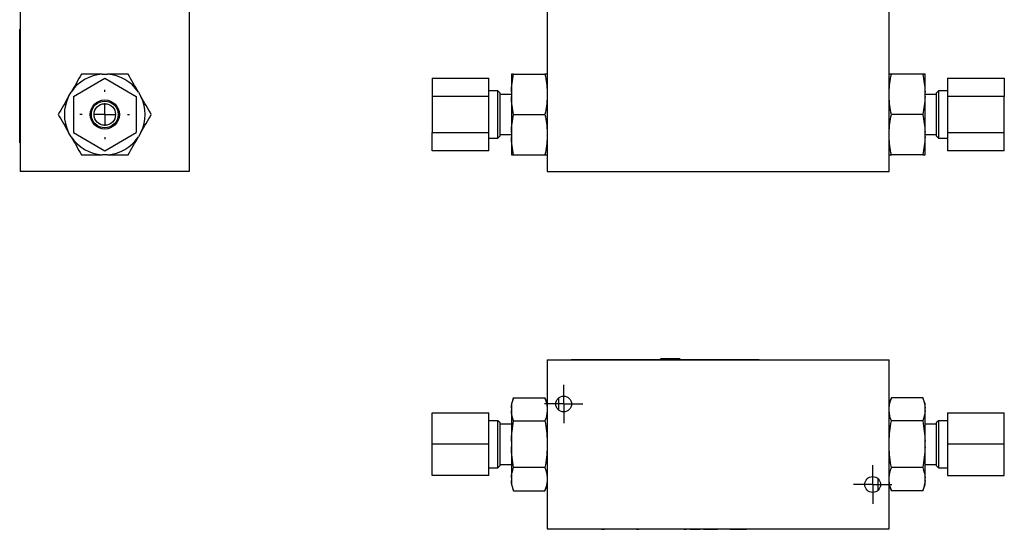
# Model space of a CAD drawing. Header units: inches. Extents: x 3.6 to 21.3, y 2.2 to 14.2.
# Tile 1 of 11: x 3.6 to 12.2, y 2.2 to 6.7. Entities that reach past the tile are written whole.
import ezdxf

# ---------------------------------------------------------------- set-up
doc = ezdxf.new("R2010")
doc.units = ezdxf.units.IN
doc.header["$LTSCALE"] = 2
doc.header["$MEASUREMENT"] = 0
doc.layers.add('1', color=7, linetype='Continuous')

# ---------------------------------------------------------------- blocks, each defined once
blk = doc.blocks.new('SW_CENTERMARKSYMBOL_4')
at = {"layer": '1', "color": 0}
for p, q in [((0, 0.2), (0, 0.2181)), ((0, 0), (0, 0.1)), ((-0.2, 0), (-0.2181, 0)), ((0, 0), (-0.1, 0)), ((0, 0), (0, -0.1)), ((0, 0), (0.1, 0)), ((0.2, 0), (0.2181, 0)), ((0, -0.2), (0, -0.2181))]:
    blk.add_line(p, q, dxfattribs=at)
blk = doc.blocks.new('SW_CENTERMARKSYMBOL_22')
at = {"layer": '1', "color": 0}
for p, q in [((0, 0.1), (0, 0.1693)), ((0, 0), (0, 0.1)), ((-0.1, 0), (-0.1693, 0)), ((0, 0), (-0.1, 0)), ((0, 0), (0, -0.1)), ((0, 0), (0.1, 0)), ((0.1, 0), (0.1693, 0)), ((0, -0.1), (0, -0.1693))]:
    blk.add_line(p, q, dxfattribs=at)
blk = doc.blocks.new('SW_CENTERMARKSYMBOL_23')
at = {"layer": '1', "color": 0}
for p, q in [((0, 0.1), (0, 0.1693)), ((0, 0), (0, 0.1)), ((-0.1, 0), (-0.1693, 0)), ((0, 0), (-0.1, 0)), ((0, 0), (0, -0.1)), ((0, 0), (0.1, 0)), ((0.1, 0), (0.1693, 0)), ((0, -0.1), (0, -0.1693))]:
    blk.add_line(p, q, dxfattribs=at)

msp = doc.modelspace()

# ---------------------------------------------------------------- linework, layer by layer
at = {"color": 7, "linetype": 'Continuous', "lineweight": 25}
for p, q in [((3.5712, 6.8336), (3.5712, 5.3486)), ((5.0562, 6.8336), (5.0562, 5.3486)), ((8.2023, 6.8336), (8.2023, 5.3486)), ((11.2083, 5.3486), (11.2083, 6.8336)), ((3.5662, 6.5986), (3.5712, 6.5986)), ((3.5662, 5.5986), (3.5662, 6.5986)), ((3.5658, 6.4999), (3.5658, 6.5127)), ((3.5662, 6.5127), (3.5658, 6.5127)), ((3.5658, 6.4589), (3.5662, 6.4589)), ((3.5658, 6.4398), (3.5662, 6.4398)), ((3.5658, 6.3769), (3.5658, 6.4398)), ((3.5658, 6.3769), (3.5662, 6.3769)), ((3.5658, 6.3689), (3.5658, 6.375)), ((3.5662, 6.3689), (3.5658, 6.3689)), ((4.0381, 6.0077), (4.3137, 6.1668)), ((4.2909, 6.2029), (4.3365, 6.2029)), ((4.3137, 6.1668), (4.5893, 6.0077)), ((7.1905, 6.1668), (7.6905, 6.1668)), ((7.1905, 6.1668), (7.1905, 6.0077)), ((7.6905, 6.0077), (7.6905, 6.1668)), ((7.8874, 6.2029), (7.8874, 6.0454)), ((7.907, 6.2029), (8.1826, 6.2029)), ((11.5036, 6.2029), (11.228, 6.2029)), ((11.5233, 6.0454), (11.5233, 6.2029)), ((11.7201, 6.1668), (12.2201, 6.1668)), ((11.7201, 6.1668), (11.7201, 6.0077)), ((12.2201, 6.1668), (12.2201, 6.0077)), ((3.5658, 6.1258), (3.5662, 6.1258)), ((3.5658, 6.1258), (3.5658, 6.1046)), ((3.5662, 6.1046), (3.5658, 6.1046)), ((3.5658, 6.0834), (3.5658, 6.1046)), ((3.5658, 6.0834), (3.5662, 6.0834)), ((3.5658, 6.0622), (3.5658, 6.0834)), ((3.5658, 6.0622), (3.5662, 6.0622)), ((3.5658, 6.0286), (3.5658, 6.0622)), ((3.5662, 6.0286), (3.5658, 6.0286)), ((3.5658, 6.0286), (3.5658, 5.9986)), ((3.5658, 5.9986), (3.5662, 5.9986)), ((3.5658, 5.9836), (3.5658, 5.9986)), ((3.5662, 5.9836), (3.5658, 5.9836)), ((3.5658, 5.9836), (3.5658, 5.9686)), ((3.9954, 6.006), (4.0182, 6.0454)), ((4.0381, 6.0077), (4.0381, 5.6894)), ((4.5893, 6.0077), (4.5893, 5.6894)), ((4.6092, 6.0454), (4.6319, 6.006)), ((7.6905, 6.0077), (7.1905, 6.0077)), ((7.1905, 6.0077), (7.1905, 5.6894)), ((7.7693, 6.0552), (7.6905, 6.0552)), ((7.6905, 5.6894), (7.6905, 6.0077)), ((7.7889, 6.0356), (7.7693, 6.0552)), ((7.7693, 5.6419), (7.7693, 6.0552)), ((7.7889, 5.6615), (7.7889, 6.0356)), ((7.8874, 6.0257), (7.7889, 6.0257)), ((7.8874, 6.0454), (7.8874, 6.006)), ((7.8874, 6.006), (7.8874, 5.6911)), ((11.5233, 6.006), (11.5233, 6.0454)), ((11.6217, 6.0257), (11.5233, 6.0257)), ((11.5233, 5.6911), (11.5233, 6.006)), ((11.6414, 6.0552), (11.6217, 6.0356)), ((11.6217, 6.0356), (11.6217, 5.6615)), ((11.7201, 6.0552), (11.6414, 6.0552)), ((11.6414, 6.0552), (11.6414, 5.6419)), ((11.7201, 6.0077), (11.7201, 5.6894)), ((12.2201, 6.0077), (11.7201, 6.0077)), ((12.2201, 5.6894), (12.2201, 6.0077)), ((3.5658, 5.9386), (3.5658, 5.9686)), ((3.5662, 5.9686), (3.5658, 5.9686)), ((3.5662, 5.9386), (3.5658, 5.9386)), ((3.5658, 5.9049), (3.5658, 5.9386)), ((3.5658, 5.9049), (3.5662, 5.9049)), ((3.5658, 5.8837), (3.5658, 5.9049)), ((3.5658, 5.8837), (3.5662, 5.8837)), ((3.5658, 5.8837), (3.5658, 5.8625)), ((3.5662, 5.8625), (3.5658, 5.8625)), ((3.5658, 5.8625), (3.5658, 5.8413)), ((3.5658, 5.8413), (3.5662, 5.8413)), ((7.907, 5.8486), (8.1826, 5.8486)), ((11.5036, 5.8486), (11.228, 5.8486)), ((4.0182, 5.6517), (3.9954, 5.6911)), ((4.0381, 5.6894), (4.3137, 5.5303)), ((4.3137, 5.5303), (4.5893, 5.6894)), ((4.6319, 5.6911), (4.6092, 5.6517)), ((7.1905, 5.6894), (7.6905, 5.6894)), ((7.1905, 5.5303), (7.1905, 5.6894)), ((7.6905, 5.5303), (7.6905, 5.6894)), ((7.6905, 5.6419), (7.7693, 5.6419)), ((7.7693, 5.6419), (7.7889, 5.6615)), ((7.7889, 5.6714), (7.8874, 5.6714)), ((7.8874, 5.6911), (7.8874, 5.6517)), ((7.8874, 5.6517), (7.8874, 5.4942)), ((11.5233, 5.6517), (11.5233, 5.6911)), ((11.5233, 5.6714), (11.6217, 5.6714)), ((11.5233, 5.4942), (11.5233, 5.6517)), ((11.6217, 5.6615), (11.6414, 5.6419)), ((11.6414, 5.6419), (11.7201, 5.6419)), ((11.7201, 5.6894), (12.2201, 5.6894)), ((11.7201, 5.6894), (11.7201, 5.5303)), ((12.2201, 5.5303), (12.2201, 5.6894)), ((3.5662, 5.5986), (3.5712, 5.5986)), ((4.3365, 5.4942), (4.2909, 5.4942)), ((7.6905, 5.5303), (7.1905, 5.5303)), ((7.907, 5.4942), (8.1826, 5.4942)), ((11.5036, 5.4942), (11.228, 5.4942)), ((12.2201, 5.5303), (11.7201, 5.5303)), ((5.0562, 5.3486), (3.5712, 5.3486)), ((8.2023, 5.3486), (11.2083, 5.3486)), ((8.2023, 3.6923), (11.2083, 3.6923)), ((8.2023, 3.6923), (8.2023, 2.2073)), ((8.3934, 3.6923), (8.4116, 3.6935)), ((8.4116, 3.6935), (9.2058, 3.6935)), ((9.1996, 3.7009), (9.2069, 3.6923)), ((9.3326, 3.7009), (9.1996, 3.7009)), ((9.3716, 3.7009), (9.3326, 3.7009)), ((9.3643, 3.6923), (9.3716, 3.7009)), ((9.3653, 3.6935), (10.0651, 3.6935)), ((10.0651, 3.6935), (10.0833, 3.6923)), ((11.2083, 2.2073), (11.2083, 3.6923)), ((7.907, 3.3589), (7.8874, 3.3048)), ((7.8874, 3.3048), (7.8874, 3.268)), ((7.907, 3.3589), (8.1826, 3.3589)), ((8.2023, 3.3048), (8.1826, 3.3589)), ((11.228, 3.3589), (11.2083, 3.3048)), ((11.5036, 3.3589), (11.228, 3.3589)), ((11.5233, 3.3048), (11.5036, 3.3589)), ((11.5233, 3.268), (11.5233, 3.3048)), ((7.1905, 3.2253), (7.6905, 3.2253)), ((7.1905, 2.9498), (7.1905, 3.2253)), ((7.6905, 2.9498), (7.6905, 3.2253)), ((7.8874, 3.268), (7.8874, 3.2452)), ((7.8874, 3.2452), (7.8874, 2.9725)), ((11.5233, 3.2452), (11.5233, 3.268)), ((11.5233, 2.9725), (11.5233, 3.2452)), ((11.7201, 3.2253), (12.2201, 3.2253)), ((11.7201, 3.2253), (11.7201, 2.9498)), ((12.2201, 2.9498), (12.2201, 3.2253)), ((7.7693, 3.1564), (7.6905, 3.1564)), ((7.7889, 3.1368), (7.7693, 3.1564)), ((7.7693, 2.7431), (7.7693, 3.1564)), ((7.7889, 2.7627), (7.7889, 3.1368)), ((7.8874, 3.1269), (7.7889, 3.1269)), ((7.907, 3.1543), (8.1826, 3.1543)), ((11.5036, 3.1543), (11.228, 3.1543)), ((11.6217, 3.1269), (11.5233, 3.1269)), ((11.6414, 3.1564), (11.6217, 3.1368)), ((11.6217, 3.1368), (11.6217, 2.8562)), ((11.7201, 3.1564), (11.6414, 3.1564)), ((11.6414, 3.1564), (11.6414, 2.8464)), ((7.6905, 2.9498), (7.1905, 2.9498)), ((7.1905, 2.6742), (7.1905, 2.9498)), ((7.6905, 2.6742), (7.6905, 2.9498)), ((7.8874, 2.9725), (7.8874, 2.927)), ((11.5233, 2.927), (11.5233, 2.9725)), ((11.7201, 2.9498), (11.7201, 2.6742)), ((12.2201, 2.9498), (11.7201, 2.9498)), ((12.2201, 2.6742), (12.2201, 2.9498)), ((7.8874, 2.927), (7.8874, 2.6543)), ((11.5233, 2.6543), (11.5233, 2.927)), ((11.6217, 2.8562), (11.6217, 2.7627)), ((7.7889, 2.7726), (7.8874, 2.7726)), ((11.5233, 2.7726), (11.6217, 2.7726)), ((11.6414, 2.8464), (11.6414, 2.7431)), ((7.6905, 2.7431), (7.7693, 2.7431)), ((7.7693, 2.7431), (7.7889, 2.7627)), ((8.1826, 2.7452), (7.907, 2.7452)), ((11.5036, 2.7452), (11.228, 2.7452)), ((11.6217, 2.7627), (11.6414, 2.7431)), ((11.6414, 2.7431), (11.7201, 2.7431)), ((7.6905, 2.6742), (7.1905, 2.6742)), ((7.8874, 2.6543), (7.8874, 2.6315)), ((7.8874, 2.6315), (7.8874, 2.5947)), ((11.5233, 2.6315), (11.5233, 2.6543)), ((11.5233, 2.5947), (11.5233, 2.6315)), ((11.7201, 2.6742), (12.2201, 2.6742)), ((7.8874, 2.5947), (7.907, 2.5406)), ((7.907, 2.5406), (8.1826, 2.5406)), ((8.1826, 2.5406), (8.2023, 2.5947)), ((11.2083, 2.5947), (11.228, 2.5406)), ((11.5036, 2.5406), (11.228, 2.5406)), ((11.5036, 2.5406), (11.5233, 2.5947)), ((8.2023, 2.2073), (11.2083, 2.2073)), ((8.6303, 2.2023), (8.6303, 2.2073)), ((10.7803, 2.2023), (8.6303, 2.2023)), ((8.6802, 2.2023), (8.6799, 2.2019)), ((8.6799, 2.2019), (8.7051, 2.2019)), ((8.7051, 2.2023), (8.7051, 2.2019)), ((8.944, 2.2019), (8.7051, 2.2019)), ((8.944, 2.2019), (8.944, 2.2023)), ((8.9652, 2.2019), (8.944, 2.2019)), ((8.9652, 2.2019), (8.9652, 2.2023)), ((8.9864, 2.2019), (8.9652, 2.2019)), ((8.9864, 2.2023), (8.9864, 2.2019)), ((8.9864, 2.2019), (9.0076, 2.2019)), ((9.0076, 2.2019), (9.0076, 2.2023)), ((9.1499, 2.2019), (9.0076, 2.2019)), ((9.1499, 2.2023), (9.1499, 2.2019)), ((9.1511, 2.2019), (9.1511, 2.2023)), ((9.1516, 2.2019), (9.1511, 2.2019)), ((9.1516, 2.2019), (9.1516, 2.2023)), ((9.1637, 2.2019), (9.1516, 2.2019)), ((9.1637, 2.2019), (9.1637, 2.2023)), ((9.1665, 2.2019), (9.1637, 2.2019)), ((9.1665, 2.2019), (9.1665, 2.2023)), ((9.2833, 2.2019), (9.2833, 2.2023)), ((9.3059, 2.2019), (9.2833, 2.2019)), ((9.3059, 2.2019), (9.3059, 2.2023)), ((9.3536, 2.2019), (9.3059, 2.2019)), ((9.3536, 2.2019), (9.3536, 2.2023)), ((9.3738, 2.2019), (9.3536, 2.2019)), ((9.3738, 2.2019), (9.3738, 2.2023)), ((9.4046, 2.2019), (9.4046, 2.2023)), ((9.4046, 2.2019), (9.4266, 2.2019)), ((9.4266, 2.2019), (9.4266, 2.2023)), ((9.4573, 2.2023), (9.4573, 2.2019)), ((9.4573, 2.2019), (9.4799, 2.2019)), ((9.4799, 2.2019), (9.4799, 2.2023)), ((9.4799, 2.2019), (9.5276, 2.2019)), ((9.5276, 2.2019), (9.5276, 2.2023)), ((9.5276, 2.2019), (9.5478, 2.2019)), ((9.5478, 2.2019), (9.5478, 2.2023)), ((9.5765, 2.2019), (9.5765, 2.2023)), ((9.5765, 2.2019), (9.5991, 2.2019)), ((9.5991, 2.2023), (9.5991, 2.2019)), ((9.5991, 2.2019), (9.6013, 2.2019)), ((9.6013, 2.2019), (9.6013, 2.2023)), ((9.6013, 2.2019), (9.6025, 2.2019)), ((9.6025, 2.2019), (9.6025, 2.2023)), ((9.6025, 2.2019), (9.6187, 2.2019)), ((9.6187, 2.2019), (9.6187, 2.2023)), ((9.6187, 2.2019), (9.6491, 2.2019)), ((9.6491, 2.2019), (9.6491, 2.2023)), ((9.6491, 2.2019), (9.6705, 2.2019)), ((9.6705, 2.2019), (9.6705, 2.2023)), ((9.6705, 2.2019), (9.6995, 2.2019)), ((9.6995, 2.2023), (9.6995, 2.2019)), ((9.7181, 2.2019), (9.6995, 2.2019)), ((9.7181, 2.2019), (9.7181, 2.2023)), ((9.7281, 2.2019), (9.7181, 2.2019)), ((9.7281, 2.2019), (9.7281, 2.2023)), ((9.783, 2.2019), (9.7281, 2.2019)), ((9.783, 2.2019), (9.783, 2.2023)), ((9.7929, 2.2019), (9.783, 2.2019)), ((9.7929, 2.2019), (9.7929, 2.2023)), ((9.8116, 2.2019), (9.7929, 2.2019)), ((9.8116, 2.2019), (9.8116, 2.2023)), ((9.8116, 2.2019), (9.8406, 2.2019)), ((9.8406, 2.2019), (9.8406, 2.2023)), ((9.8406, 2.2019), (9.8584, 2.2019)), ((9.8584, 2.2019), (9.8584, 2.2023)), ((9.8584, 2.2019), (9.8798, 2.2019)), ((9.8798, 2.2019), (9.8798, 2.2023)), ((9.8798, 2.2019), (9.9013, 2.2019)), ((9.9013, 2.2019), (9.9013, 2.2023)), ((9.9013, 2.2019), (9.9191, 2.2019)), ((9.9191, 2.2019), (9.9191, 2.2023)), ((9.9191, 2.2019), (9.9535, 2.2019)), ((9.9535, 2.2019), (9.9535, 2.2023)), ((10.0844, 2.2023), (10.0844, 2.2019)), ((10.259, 2.2019), (10.0844, 2.2019)), ((10.259, 2.2019), (10.259, 2.2023)), ((10.7803, 2.2073), (10.7803, 2.2023))]:
    msp.add_line(p, q, dxfattribs=at)
for centre, radius in [((4.3137, 5.8486), 0.128), ((4.3137, 5.8486), 0.1181), ((4.3137, 5.8486), 0.0945), ((8.3473, 3.3038), 0.0693), ((11.0633, 2.5959), 0.0693)]:
    msp.add_circle(centre, radius, dxfattribs=at)
for start, end in [(93.67709, 146.32291), (33.67709, 86.32291), (153.67709, 206.32291), (333.67709, 26.32291), (213.67709, 266.32291), (273.67709, 326.32291)]:
    msp.add_arc((4.3137, 5.8486), 0.3551, start, end, dxfattribs=at)
for points in [[(4.1091, 6.2029), (4.079, 6.1508), (4.0488, 6.0984), (4.0182, 6.0454)], [(4.2909, 6.2029), (4.2298, 6.2029), (4.1692, 6.2029), (4.1091, 6.2029)], [(4.5183, 6.2029), (4.4581, 6.2029), (4.3976, 6.2029), (4.3365, 6.2029)], [(4.6092, 6.0454), (4.5786, 6.0984), (4.5483, 6.1508), (4.5183, 6.2029)], [(7.8874, 6.0454), (7.8888, 6.0984), (7.8961, 6.1508), (7.907, 6.2029)], [(7.907, 6.2029), (7.8961, 6.2029), (7.8888, 6.2029), (7.8874, 6.2029)], [(8.1826, 6.2029), (8.1936, 6.1508), (8.2009, 6.0984), (8.2023, 6.0454)], [(8.2023, 6.2029), (8.2009, 6.2029), (8.1936, 6.2029), (8.1826, 6.2029)], [(11.2083, 6.0454), (11.2098, 6.0984), (11.2171, 6.1508), (11.228, 6.2029)], [(11.228, 6.2029), (11.2171, 6.2029), (11.2098, 6.2029), (11.2083, 6.2029)], [(11.5036, 6.2029), (11.5145, 6.1508), (11.5219, 6.0984), (11.5233, 6.0454)], [(11.5233, 6.2029), (11.5219, 6.2029), (11.5145, 6.2029), (11.5036, 6.2029)], [(3.9954, 6.006), (3.9649, 5.953), (3.9346, 5.9006), (3.9045, 5.8486)], [(4.7228, 5.8486), (4.6928, 5.9006), (4.6625, 5.953), (4.6319, 6.006)], [(7.907, 5.8486), (7.8961, 5.9006), (7.8888, 5.953), (7.8874, 6.006)], [(8.2023, 6.006), (8.2009, 5.953), (8.1936, 5.9006), (8.1826, 5.8486)], [(11.228, 5.8486), (11.2171, 5.9006), (11.2098, 5.953), (11.2083, 6.006)], [(11.5233, 6.006), (11.5219, 5.953), (11.5145, 5.9006), (11.5036, 5.8486)], [(3.9045, 5.8486), (3.9346, 5.7965), (3.9649, 5.7441), (3.9954, 5.6911)], [(4.6319, 5.6911), (4.6625, 5.7441), (4.6928, 5.7965), (4.7228, 5.8486)], [(7.8874, 5.6911), (7.8888, 5.7441), (7.8961, 5.7965), (7.907, 5.8486)], [(8.1826, 5.8486), (8.1936, 5.7965), (8.2009, 5.7441), (8.2023, 5.6911)], [(11.2083, 5.6911), (11.2098, 5.7441), (11.2171, 5.7965), (11.228, 5.8486)], [(11.5036, 5.8486), (11.5145, 5.7965), (11.5219, 5.7441), (11.5233, 5.6911)], [(4.0182, 5.6517), (4.0488, 5.5987), (4.079, 5.5463), (4.1091, 5.4942)], [(4.5183, 5.4942), (4.5483, 5.5463), (4.5786, 5.5987), (4.6092, 5.6517)], [(7.907, 5.4942), (7.8961, 5.5463), (7.8888, 5.5987), (7.8874, 5.6517)], [(8.2023, 5.6517), (8.2009, 5.5987), (8.1936, 5.5463), (8.1826, 5.4942)], [(11.228, 5.4942), (11.2171, 5.5463), (11.2098, 5.5987), (11.2083, 5.6517)], [(11.5233, 5.6517), (11.5219, 5.5987), (11.5145, 5.5463), (11.5036, 5.4942)], [(4.1091, 5.4942), (4.1692, 5.4942), (4.2298, 5.4942), (4.2909, 5.4942)], [(4.3365, 5.4942), (4.3976, 5.4942), (4.4581, 5.4942), (4.5183, 5.4942)], [(7.8874, 5.4942), (7.8888, 5.4942), (7.8961, 5.4942), (7.907, 5.4942)], [(8.1826, 5.4942), (8.1936, 5.4942), (8.2009, 5.4942), (8.2023, 5.4942)], [(11.2083, 5.4942), (11.2098, 5.4942), (11.2171, 5.4942), (11.228, 5.4942)], [(11.5036, 5.4942), (11.5145, 5.4942), (11.5219, 5.4942), (11.5233, 5.4942)], [(7.8874, 3.268), (7.8888, 3.2986), (7.8961, 3.3288), (7.907, 3.3589)], [(8.1826, 3.3589), (8.1936, 3.3288), (8.2009, 3.2986), (8.2023, 3.268)], [(11.2083, 3.268), (11.2098, 3.2986), (11.2171, 3.3288), (11.228, 3.3589)], [(11.5036, 3.3589), (11.5145, 3.3288), (11.5219, 3.2986), (11.5233, 3.268)], [(7.907, 3.1543), (7.8961, 3.1844), (7.8888, 3.2146), (7.8874, 3.2452)], [(8.2023, 3.2452), (8.2009, 3.2146), (8.1936, 3.1844), (8.1826, 3.1543)], [(11.228, 3.1543), (11.2171, 3.1844), (11.2098, 3.2146), (11.2083, 3.2452)], [(11.5233, 3.2452), (11.5219, 3.2146), (11.5145, 3.1844), (11.5036, 3.1543)], [(7.8874, 2.9725), (7.8888, 3.0337), (7.8961, 3.0942), (7.907, 3.1543)], [(8.1826, 3.1543), (8.1936, 3.0942), (8.2009, 3.0337), (8.2023, 2.9725)], [(11.2083, 2.9725), (11.2098, 3.0337), (11.2171, 3.0942), (11.228, 3.1543)], [(11.5036, 3.1543), (11.5145, 3.0942), (11.5219, 3.0337), (11.5233, 2.9725)], [(7.907, 2.7452), (7.8961, 2.8053), (7.8888, 2.8658), (7.8874, 2.927)], [(8.2023, 2.927), (8.2009, 2.8658), (8.1936, 2.8053), (8.1826, 2.7452)], [(11.228, 2.7452), (11.2171, 2.8053), (11.2098, 2.8658), (11.2083, 2.927)], [(11.5233, 2.927), (11.5219, 2.8658), (11.5145, 2.8053), (11.5036, 2.7452)], [(7.8874, 2.6543), (7.8888, 2.6849), (7.8961, 2.7151), (7.907, 2.7452)], [(8.1826, 2.7452), (8.1936, 2.7151), (8.2009, 2.6849), (8.2023, 2.6543)], [(11.2083, 2.6543), (11.2098, 2.6849), (11.2171, 2.7151), (11.228, 2.7452)], [(11.5036, 2.7452), (11.5145, 2.7151), (11.5219, 2.6849), (11.5233, 2.6543)], [(7.907, 2.5406), (7.8961, 2.5707), (7.8888, 2.6009), (7.8874, 2.6315)], [(8.2023, 2.6315), (8.2009, 2.6009), (8.1936, 2.5707), (8.1826, 2.5406)], [(11.228, 2.5406), (11.2171, 2.5707), (11.2098, 2.6009), (11.2083, 2.6315)], [(11.5233, 2.6315), (11.5219, 2.6009), (11.5145, 2.5707), (11.5036, 2.5406)]]:
    msp.add_open_spline(points, degree=3, dxfattribs=at)
for points in [[(8.3023, 3.3565), (8.3023, 3.3481), (8.3023, 3.3395), (8.3023, 3.322), (8.3023, 3.3128), (8.3023, 3.2945), (8.3023, 3.2852), (8.3023, 3.2678), (8.3023, 3.2594), (8.3023, 3.2511)], [(11.1083, 2.6486), (11.1083, 2.6402), (11.1083, 2.6316), (11.1083, 2.6141), (11.1083, 2.6049), (11.1083, 2.5866), (11.1083, 2.5773), (11.1083, 2.5599), (11.1083, 2.5515), (11.1083, 2.5432)]]:
    msp.add_open_spline(points, degree=3, knots=[0, 0, 0, 0, 0.25, 0.25, 0.5, 0.5, 0.75, 0.75, 1, 1, 1, 1], dxfattribs=at)

# ---------------------------------------------------------------- block references
at = {"layer": '1', "color": 7}
for name, p in [('SW_CENTERMARKSYMBOL_4', (4.3137, 5.8486)), ('SW_CENTERMARKSYMBOL_22', (8.3473, 3.3038)), ('SW_CENTERMARKSYMBOL_23', (11.0633, 2.5959))]:
    msp.add_blockref(name, p, dxfattribs=at)

doc.saveas('drawing.dxf')
